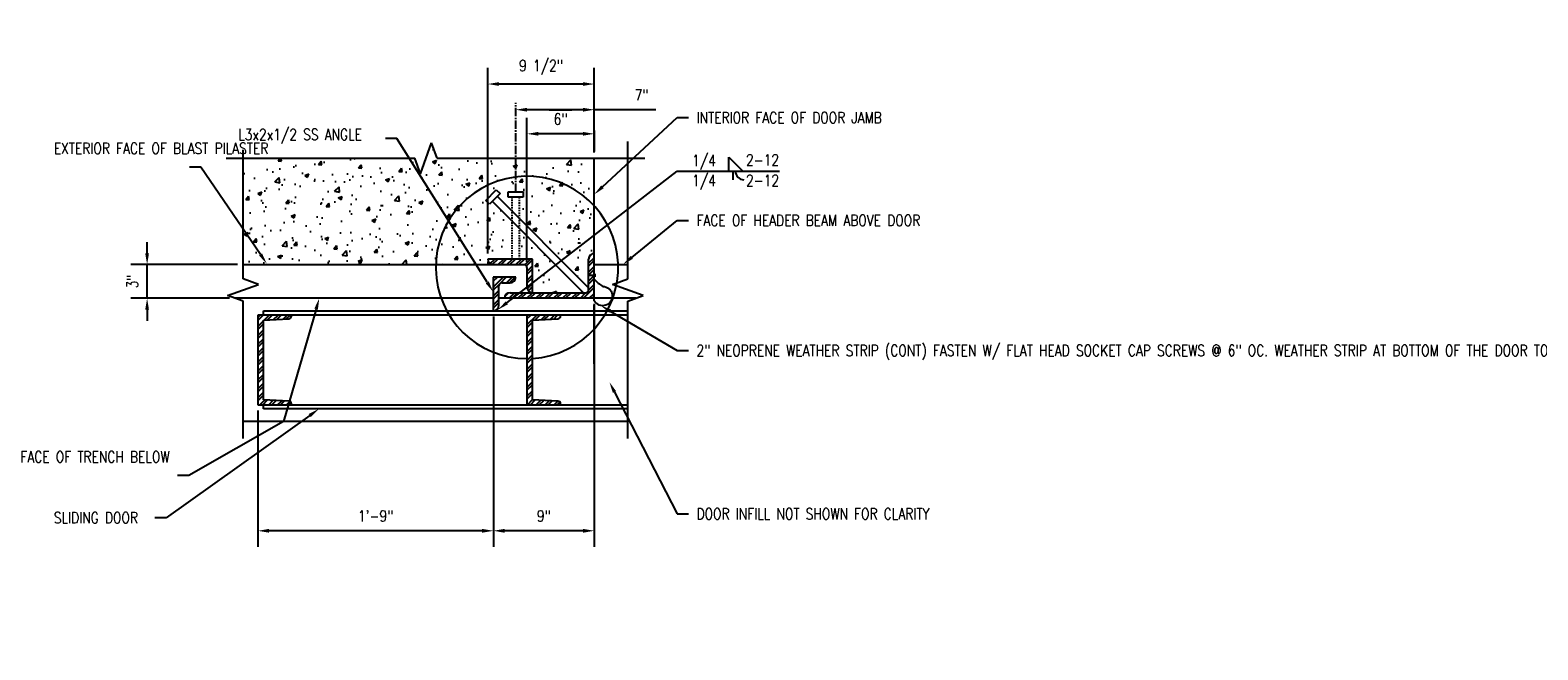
# Model space of a CAD drawing. Header units: inches. Extents: x -4271 to 3693, y -295 to 540.
# Tile 17 of 22: x -1170 to -1036, y 291 to 347. Entities that reach past the tile are written whole.
import ezdxf
from ezdxf import colors
from ezdxf.entities.mleader import LeaderData, LeaderLine
from ezdxf.math import Vec2, Vec3

# ---------------------------------------------------------------- set-up
doc = ezdxf.new("R2010")
doc.units = ezdxf.units.IN
doc.header["$MEASUREMENT"] = 0
doc.linetypes.add('CENTER2', pattern=[1.125, 0.75, -0.125, 0.125, -0.125])
doc.linetypes.add('HIDDEN2', pattern=[0.1875, 0.125, -0.0625])
doc.layers.get('Defpoints').update_dxf_attribs({"color": 243})
doc.layers.add('A-WALL-PATT', color=9, linetype='Continuous', lineweight=18, true_color=0x808080)
for name, color, linetype in [('M-DETL-PATT', 1, 'Continuous'), ('S-ANNO-DIMS', 1, 'Continuous'), ('S-ANNO-TEXT', 2, 'Continuous'), ('S-DETL-CNTR', 1, 'CENTER2'), ('S-DETL-LIGHT', 2, 'Continuous'), ('S-DETL-MEDM', 3, 'Continuous')]:
    doc.layers.add(name, color=color, linetype=linetype)
doc.layers.add('S-ANNO-SYMB', color=2, linetype='Continuous', lineweight=25)
doc.styles.add('Annotative', font='romans.shx', dxfattribs={"width": 0.8, "height": 0.125})
doc.dimstyles.new('Annotative', dxfattribs={"dimscale": 0, "dimtxt": 0.125, "dimasz": 0.125, "dimexe": 0.179688, "dimexo": 0.0625, "dimgap": 0.09, "dimtad": 1, "dimdec": 3, "dimzin": 3, "dimdsep": 46, "dimlunit": 4, "dimtxsty": 'Annotative', "dimcen": 0.09, "dimclrt": 2, "dimazin": 2, "dimtfac": 1, "dimtdec": 3, "dimtmove": 1, "dimatfit": 3, "dimfxl": 1, "dimtfill": 1, "dimfrac": 2, "dimtolj": 1, "dimtzin": 0, "dimarcsym": 0})
pattern_1 = [(45, (-1700.9393, -186.5804), (-0.39774756, 0.39774756), []), (45, (-1700.6741, -186.5804), (-0.39774756, 0.39774756), [])]

# ---------------------------------------------------------------- blocks, each defined once
blk = doc.blocks.new('*D53')
at = {"layer": 'Defpoints', "color": 0, "transparency": 16777216}
for p in [(-1151.03, 325.62), (-1151.74, 322.62)]:
    blk.add_point(p, dxfattribs=at)
at = {"layer": 'S-ANNO-DIMS', "color": 0, "lineweight": -2, "transparency": 16777216}
for p, q in [((-1159.58, 326.62), (-1159.58, 327.62)), ((-1151.53, 325.62), (-1161.02, 325.62)), ((-1152.24, 322.62), (-1161.02, 322.62)), ((-1159.58, 321.62), (-1159.58, 320.62))]:
    blk.add_line(p, q, dxfattribs=at)
at = {"layer": 'S-ANNO-DIMS', "color": 2, "lineweight": -3, "transparency": 16777216, "insert": (-1160.9, 324.12), "char_height": 1, "width": 1.5533, "attachment_point": 5, "rotation": 90, "style": 'Annotative', "bg_fill": 3, "box_fill_scale": 1.25, "bg_fill_color": 256, "bg_fill_true_color": 13158600, "bg_fill_transparency": 0}
blk.add_mtext('\\A1;3"', dxfattribs=at)
at = {"layer": 'Defpoints', "color": 0, "transparency": 16777216}
blk.add_point((-1159.58, 325.62), dxfattribs=at)
at = {"layer": 'S-ANNO-DIMS', "color": 0, "lineweight": -2, "transparency": 16777216}
blk.add_line((-1159.58, 322.62), (-1159.58, 325.62), dxfattribs=at)
at = {"layer": 'S-ANNO-DIMS', "color": 0, "transparency": 16777216}
for points in [[(-1159.75, 326.62), (-1159.42, 326.62), (-1159.58, 325.62)], [(-1159.75, 321.62), (-1159.42, 321.62), (-1159.58, 322.62)]]:
    blk.add_solid(points, dxfattribs=at)
blk = doc.blocks.new('*D54')
at = {"layer": 'Defpoints', "color": 0, "transparency": 16777216}
for p in [(-1128.7, 321.5), (-1119.7, 322.62), (-1128.7, 301.88)]:
    blk.add_point(p, dxfattribs=at)
at = {"layer": 'S-ANNO-DIMS', "color": 0, "lineweight": -2, "transparency": 16777216}
for p, q in [((-1119.7, 322.12), (-1119.7, 300.44)), ((-1128.7, 321), (-1128.7, 300.44)), ((-1120.7, 301.88), (-1127.7, 301.88))]:
    blk.add_line(p, q, dxfattribs=at)
at = {"layer": 'S-ANNO-DIMS', "color": 0, "transparency": 16777216}
for points in [[(-1127.7, 302.05), (-1127.7, 301.71), (-1128.7, 301.88)], [(-1120.7, 302.05), (-1120.7, 301.71), (-1119.7, 301.88)]]:
    blk.add_solid(points, dxfattribs=at)
at = {"layer": 'S-ANNO-DIMS', "color": 2, "lineweight": -3, "transparency": 16777216, "insert": (-1124.2, 303.2), "char_height": 1, "width": 1.5533, "attachment_point": 5, "style": 'Annotative', "bg_fill": 3, "box_fill_scale": 1.25, "bg_fill_color": 256, "bg_fill_true_color": 13158600, "bg_fill_transparency": 0}
blk.add_mtext('\\A1;9"', dxfattribs=at)
blk = doc.blocks.new('*D55')
at = {"layer": 'Defpoints', "color": 0, "transparency": 16777216}
for p in [(-1128.7, 321.5), (-1149.7, 313.12), (-1149.7, 301.88)]:
    blk.add_point(p, dxfattribs=at)
at = {"layer": 'S-ANNO-DIMS', "color": 0, "lineweight": -2, "transparency": 16777216}
for p, q in [((-1128.7, 321), (-1128.7, 300.44)), ((-1149.7, 312.62), (-1149.7, 300.44)), ((-1129.7, 301.88), (-1148.7, 301.88))]:
    blk.add_line(p, q, dxfattribs=at)
at = {"layer": 'S-ANNO-DIMS', "color": 0, "transparency": 16777216}
for points in [[(-1148.7, 302.05), (-1148.7, 301.71), (-1149.7, 301.88)], [(-1129.7, 302.05), (-1129.7, 301.71), (-1128.7, 301.88)]]:
    blk.add_solid(points, dxfattribs=at)
at = {"layer": 'S-ANNO-DIMS', "color": 2, "lineweight": -3, "transparency": 16777216, "insert": (-1139.2, 303.2), "char_height": 1, "width": 4.1093, "attachment_point": 5, "style": 'Annotative', "bg_fill": 3, "box_fill_scale": 1.25, "bg_fill_color": 256, "bg_fill_true_color": 13158600, "bg_fill_transparency": 0}
blk.add_mtext('\\A1;1\'-9"', dxfattribs=at)
blk = doc.blocks.new('*D56')
at = {"layer": 'Defpoints', "color": 0, "transparency": 16777216}
for p in [(-1125.7, 337.29), (-1119.7, 335.11), (-1125.7, 325.37)]:
    blk.add_point(p, dxfattribs=at)
at = {"layer": 'S-ANNO-DIMS', "color": 0, "lineweight": -2, "transparency": 16777216}
for p, q in [((-1125.7, 325.87), (-1125.7, 338.73)), ((-1119.7, 335.61), (-1119.7, 338.73)), ((-1120.7, 337.29), (-1124.7, 337.29))]:
    blk.add_line(p, q, dxfattribs=at)
at = {"layer": 'S-ANNO-DIMS', "color": 0, "transparency": 16777216}
for points in [[(-1124.7, 337.46), (-1124.7, 337.13), (-1125.7, 337.29)], [(-1120.7, 337.46), (-1120.7, 337.13), (-1119.7, 337.29)]]:
    blk.add_solid(points, dxfattribs=at)
at = {"layer": 'S-ANNO-DIMS', "color": 2, "lineweight": -3, "transparency": 16777216, "insert": (-1122.7, 338.61), "char_height": 1, "width": 1.5533, "attachment_point": 5, "style": 'Annotative', "bg_fill": 3, "box_fill_scale": 1.25, "bg_fill_color": 256, "bg_fill_true_color": 13158600, "bg_fill_transparency": 0}
blk.add_mtext('\\A1;6"', dxfattribs=at)
blk = doc.blocks.new('*D57')
at = {"layer": 'Defpoints', "color": 0, "transparency": 16777216}
for p in [(-1126.7, 339.44), (-1119.7, 335.11), (-1126.7, 332.11)]:
    blk.add_point(p, dxfattribs=at)
at = {"layer": 'S-ANNO-DIMS', "color": 0, "lineweight": -2, "transparency": 16777216}
for p, q in [((-1120.7, 339.44), (-1125.7, 339.44)), ((-1114.21, 339.44), (-1119.7, 339.44))]:
    blk.add_line(p, q, dxfattribs=at)
at = {"layer": 'S-ANNO-DIMS', "color": 0, "transparency": 16777216}
for points in [[(-1125.7, 339.61), (-1125.7, 339.27), (-1126.7, 339.44)], [(-1120.7, 339.61), (-1120.7, 339.27), (-1119.7, 339.44)]]:
    blk.add_solid(points, dxfattribs=at)
at = {"layer": 'S-ANNO-DIMS', "color": 2, "lineweight": -3, "transparency": 16777216, "insert": (-1115.48, 340.75), "char_height": 1, "width": 1.5533, "attachment_point": 5, "style": 'Annotative', "bg_fill": 3, "box_fill_scale": 1.25, "bg_fill_color": 256, "bg_fill_true_color": 13158600, "bg_fill_transparency": 0}
blk.add_mtext('\\A1;7"', dxfattribs=at)
blk = doc.blocks.new('*D58')
at = {"layer": 'Defpoints', "color": 0, "transparency": 16777216}
for p in [(-1129.2, 341.73), (-1119.7, 335.11), (-1129.2, 326.12)]:
    blk.add_point(p, dxfattribs=at)
at = {"layer": 'S-ANNO-DIMS', "color": 0, "lineweight": -2, "transparency": 16777216}
for p, q in [((-1129.2, 326.62), (-1129.2, 343.17)), ((-1119.7, 335.61), (-1119.7, 343.17)), ((-1120.7, 341.73), (-1128.2, 341.73))]:
    blk.add_line(p, q, dxfattribs=at)
at = {"layer": 'S-ANNO-DIMS', "color": 0, "transparency": 16777216}
for points in [[(-1128.2, 341.9), (-1128.2, 341.57), (-1129.2, 341.73)], [(-1120.7, 341.9), (-1120.7, 341.57), (-1119.7, 341.73)]]:
    blk.add_solid(points, dxfattribs=at)
at = {"layer": 'S-ANNO-DIMS', "color": 2, "lineweight": -3, "transparency": 16777216, "insert": (-1124.45, 343.21), "char_height": 1, "width": 5.3087, "attachment_point": 5, "style": 'Annotative', "bg_fill": 3, "box_fill_scale": 1.25, "bg_fill_color": 256, "bg_fill_true_color": 13158600, "bg_fill_transparency": 0}
blk.add_mtext('\\A1;9 1/2"', dxfattribs=at)

msp = doc.modelspace()

# ---------------------------------------------------------------- hatches: boundary and pattern name
at = {"layer": 'A-WALL-PATT', "lineweight": -3}
h = msp.add_hatch(dxfattribs=at)
h.set_pattern_fill('AR-CONC', color=8, scale=0.5, style=0)
h.set_pattern_definition([(50, (-1700.9393, -186.5804), (3.586301, -0.313761), [0.375, -4.125]), (355, (-1700.9393, -186.5804), (-0.693757, 3.76096), [0.3, -3.3]), (100.45144, (-1700.6404, -186.6066), (2.892544, 3.4472), [0.318701, -3.50571]), (46.1842, (-1700.9393, -185.5804), (5.336207, -0.827596), [0.5625, -6.1875]), (96.6356, (-1700.4946, -185.6494), (4.67331, 4.870593), [0.47805, -5.25857]), (351.1842, (-1700.939, -185.5804), (4.67331, 4.870593), [0.45, -4.95]), (21, (-1700.4393, -185.8304), (2.984535, -2.013094), [0.375, -4.125]), (326, (-1700.4393, -185.8304), (1.216577, 3.62575), [0.3, -3.3]), (71.45144, (-1700.1906, -185.998), (4.201112, 1.612656), [0.318701, -3.50571]), (37.5, (-1700.9393, -186.5804), (0.0607993, 1.6644693), [0, -3.26, 0, -3.35, 0, -3.3125]), (7.5, (-1700.9393, -186.5804), (1.3153477, 1.9720586), [0, -1.91, 0, -3.185, 0, -1.2625]), (327.5, (-1702.0543, -186.5804), (2.6691122, -0.1127744), [0, -1.25, 0, -3.9, 0, -5.175]), (317.5, (-1702.5543, -186.5804), (2.915931, 0.500525), [0, -1.625, 0, -2.59, 0, -3.675])])
h.paths.add_polyline_path([(-1125.2028, 323.1216), (-1120.6482, 323.1216), (-1126.3879, 328.8612), (-1126.3879, 326.1216), (-1125.2028, 326.1216), (-1125.2028, 323.1886)])
h.paths.add_polyline_path([(-1125.2028, 323.1216), (-1124.258, 323.4893), (-1124.1899, 323.163)], flags=17)
h.paths.add_polyline_path([(-1120.2028, 323.567), (-1120.2028, 326.1216), (-1120.1858, 326.251), (-1120.1358, 326.3716), (-1120.0564, 326.4752), (-1119.9528, 326.5546), (-1119.8322, 326.6046), (-1119.7028, 326.6216), (-1119.7028, 335.1059), (-1133.7028, 335.1059), (-1134.2028, 336.4796), (-1135.2028, 333.7321), (-1135.7028, 335.1059), (-1151.0281, 335.1059), (-1151.0281, 325.6216), (-1128.705, 325.6219), (-1128.8322, 325.6387), (-1128.9528, 325.6886), (-1129.0564, 325.7681), (-1129.1358, 325.8716), (-1129.1858, 325.9922), (-1129.2028, 326.1216), (-1127.0178, 326.1216), (-1127.0178, 329.4912), (-1128.7995, 331.2728), (-1129.05, 331.0223), (-1129.3841, 331.3564), (-1128.4375, 332.3029), (-1128.1035, 331.9688), (-1128.354, 331.7183), (-1127.0178, 330.382), (-1127.0178, 331.6334), (-1127.3721, 331.6334), (-1127.3721, 332.1059), (-1126.0335, 332.1059), (-1126.0335, 331.6334), (-1126.3879, 331.6334), (-1126.3879, 329.7521), (-1122.8361, 326.2003)])
at = {"layer": 'M-DETL-PATT', "lineweight": -3}
h = msp.add_hatch(dxfattribs=at)
h.set_pattern_fill('ANSI32', color=8, scale=1.5, style=0)
h.set_pattern_definition(pattern_1)
h.paths.add_polyline_path([(-1125.2028, 323.1216), (-1125.2028, 326.1216), (-1129.2028, 326.1216), (-1129.1858, 325.9922), (-1129.1358, 325.8716), (-1129.0564, 325.7681), (-1128.9528, 325.6886), (-1128.8322, 325.6387), (-1128.7028, 325.6216), (-1125.9528, 325.6216), (-1125.8881, 325.6131), (-1125.8278, 325.5881), (-1125.776, 325.5484), (-1125.7363, 325.4966), (-1125.7113, 325.4363), (-1125.7028, 325.3716), (-1125.7028, 323.6216), (-1125.6858, 323.4922), (-1125.6358, 323.3716), (-1125.5564, 323.2681), (-1125.4528, 323.1886), (-1125.3322, 323.1387)])
h = msp.add_hatch(dxfattribs=at)
h.set_pattern_fill('ANSI32', color=8, scale=1.5, style=0)
h.set_pattern_definition(pattern_1)
h.paths.add_polyline_path([(-1119.7028, 326.6216, 0.41421356), (-1120.2028, 326.1216), (-1120.2028, 323.3716, -0.41421356), (-1120.4528, 323.1216), (-1127.2028, 323.1216, 0.41421356), (-1127.7028, 322.6216), (-1119.7028, 322.6216), (-1119.7028, 324.3354)])
h = msp.add_hatch(dxfattribs=at)
h.set_pattern_fill('ANSI32', color=8, scale=1.5, style=0)
h.set_pattern_definition(pattern_1)
h.paths.add_polyline_path([(-1128.7028, 321.4966), (-1128.5734, 321.5137), (-1128.4528, 321.5636), (-1128.3493, 321.6431), (-1128.2698, 321.7466), (-1128.2199, 321.8672), (-1128.2028, 321.9966), (-1128.2028, 323.7466), (-1128.1943, 323.8113), (-1128.1693, 323.8716), (-1128.1296, 323.9234), (-1128.0778, 323.9631), (-1128.0175, 323.9881), (-1127.9528, 323.9966), (-1127.2028, 323.9966), (-1127.0734, 324.0137), (-1126.9528, 324.0636), (-1126.8493, 324.1431), (-1126.7698, 324.2466), (-1126.7199, 324.3672), (-1126.7028, 324.4966), (-1128.7028, 324.4966)])
h = msp.add_hatch(dxfattribs=at)
h.set_pattern_fill('ANSI32', color=8, scale=1.5, style=0)
h.set_pattern_definition(pattern_1)
h.paths.add_polyline_path([(-1149.7028, 313.1216), (-1146.7028, 313.1216), (-1146.7028, 313.1999), (-1146.7108, 313.2625), (-1146.7341, 313.3211), (-1146.7714, 313.372), (-1146.8203, 313.4119), (-1146.8776, 313.4383), (-1146.9397, 313.4496), (-1149.2028, 313.5689), (-1149.2028, 320.6728), (-1146.94, 320.7886), (-1146.8779, 320.7997), (-1146.8205, 320.8261), (-1146.7716, 320.866), (-1146.7342, 320.9169), (-1146.7108, 320.9756), (-1146.7028, 321.0382), (-1146.7028, 321.1216), (-1149.7028, 321.1216), (-1149.7028, 316.3113)])
h = msp.add_hatch(dxfattribs=at)
h.set_pattern_fill('ANSI32', color=8, scale=1.5, style=0)
h.set_pattern_definition(pattern_1)
h.paths.add_polyline_path([(-1125.7028, 313.1216), (-1122.7028, 313.1216), (-1122.7028, 313.1999), (-1122.7108, 313.2625), (-1122.7341, 313.3211), (-1122.7714, 313.372), (-1122.8203, 313.4119), (-1122.8776, 313.4383), (-1122.9397, 313.4496), (-1125.2028, 313.5689), (-1125.2028, 320.6728), (-1122.94, 320.7886), (-1122.8779, 320.7997), (-1122.8205, 320.8261), (-1122.7716, 320.866), (-1122.7342, 320.9169), (-1122.7108, 320.9756), (-1122.7028, 321.0382), (-1122.7028, 321.1216), (-1125.7028, 321.1216), (-1125.7028, 316.3113)])

# ---------------------------------------------------------------- linework, layer by layer
at = {"layer": 'S-DETL-LIGHT', "lineweight": -3}
for p, q in [((-1119.7028, 337.5852), (-1119.7028, 335.7059)), ((-1135.2028, 333.7321), (-1134.2028, 336.4796)), ((-1133.7028, 335.1059), (-1134.2028, 336.4796)), ((-1116.7028, 324.3638), (-1116.7028, 336.6059)), ((-1152.5281, 335.1059), (-1135.7028, 335.1059)), ((-1151.0281, 324.3638), (-1151.0281, 335.8638)), ((-1135.2028, 333.7321), (-1135.7028, 335.1059)), ((-1133.7028, 335.1059), (-1115.2028, 335.1059)), ((-1107.6943, 333.9515), (-1107.6943, 335.2015)), ((-1107.6943, 335.2015), (-1106.4443, 333.9515)), ((-1112.2997, 333.9515), (-1103.1827, 333.9515)), ((-1107.3531, 333.9515), (-1107.3531, 333.2015)), ((-1129.3841, 331.3564), (-1128.4375, 332.3029)), ((-1128.4375, 332.3029), (-1128.1035, 331.9688)), ((-1129.05, 331.0223), (-1129.3841, 331.3564)), ((-1128.1035, 331.9688), (-1129.05, 331.0223)), ((-1120.6482, 323.1216), (-1128.7995, 331.2728)), ((-1120.2028, 323.567), (-1128.354, 331.7183)), ((-1127.3721, 331.6334), (-1127.3721, 332.1059)), ((-1127.3721, 332.1059), (-1126.0335, 332.1059)), ((-1126.0335, 331.6334), (-1127.3721, 331.6334)), ((-1126.0335, 332.1059), (-1126.0335, 331.6334)), ((-1151.0281, 325.6216), (-1125.9528, 325.6216)), ((-1125.2028, 326.1216), (-1129.2028, 326.1216)), ((-1125.2028, 323.1216), (-1125.2028, 326.1216)), ((-1120.2028, 323.3716), (-1120.2028, 326.1216)), ((-1119.7028, 325.6216), (-1116.7028, 325.6216)), ((-1149.6543, 323.8638), (-1151.0281, 324.3638)), ((-1128.7028, 324.4966), (-1128.7028, 321.4966)), ((-1126.7028, 324.4966), (-1128.7028, 324.4966)), ((-1125.7028, 325.3716), (-1125.7028, 323.6216)), ((-1119.6079, 324.6607), (-1120.3127, 324.6607)), ((-1119.6517, 324.7943), (-1119.6517, 324.5393)), ((-1118.0766, 323.8638), (-1116.7028, 324.3638)), ((-1152.4018, 322.8638), (-1149.6543, 323.8638)), ((-1151.0281, 322.3638), (-1152.4018, 322.8638)), ((-1128.2028, 321.9966), (-1128.2028, 323.7466)), ((-1127.9528, 323.9966), (-1127.2028, 323.9966)), ((-1127.2028, 323.1216), (-1120.4528, 323.1216)), ((-1115.3291, 322.8638), (-1118.0766, 323.8638)), ((-1116.7028, 322.3638), (-1115.3291, 322.8638)), ((-1128.7028, 322.6216), (-1151.7366, 322.6216)), ((-1151.0281, 310.1216), (-1151.0281, 322.3638)), ((-1115.9943, 322.6216), (-1128.2028, 322.6216)), ((-1119.7028, 316.7714), (-1119.7028, 322.0216)), ((-1116.7028, 310.1216), (-1116.7028, 322.3638)), ((-1116.7028, 311.6216), (-1151.0281, 311.6216))]:
    msp.add_line(p, q, dxfattribs=at)
at = {"layer": 'S-DETL-LIGHT', "linetype": 'HIDDEN2', "lineweight": -3}
for p, q in [((-1127.0178, 326.1216), (-1127.0178, 331.6334)), ((-1126.3879, 331.6334), (-1126.3879, 326.1216))]:
    msp.add_line(p, q, dxfattribs=at)
at = {"layer": 'S-DETL-LIGHT', "lineweight": -3}
for centre, radius, start, end in [((-1125.7028, 325.3716), 8.1345, 273.531452, 269.997864), ((-1106.3566, 333.9515), 0.75, 180, 270), ((-1128.7028, 326.1216), 0.5, 180, 270), ((-1125.9528, 325.3716), 0.25, 0, 90), ((-1119.7028, 326.1216), 0.5, 90, 180), ((-1127.2028, 324.4966), 0.5, 270, 0), ((-1127.9528, 323.7466), 0.25, 90, 180), ((-1127.2028, 322.6216), 0.5, 90, 180), ((-1125.2028, 323.6216), 0.5, 180, 270), ((-1120.4528, 323.3716), 0.25, 270, 0), ((-1128.7028, 321.9966), 0.5, 270, 0)]:
    msp.add_arc(centre, radius, start, end, dxfattribs=at)
at = {"layer": 'S-DETL-MEDM', "lineweight": -3}
for p, q in [((-1149.2028, 321.1216), (-1149.2028, 321.4966)), ((-1149.2028, 321.4966), (-1116.7028, 321.4966)), ((-1116.7028, 321.1216), (-1149.7028, 321.1216)), ((-1149.7028, 321.1216), (-1149.7028, 313.1216)), ((-1149.2028, 320.6728), (-1146.94, 320.7886)), ((-1149.2028, 313.5689), (-1149.2028, 320.6728)), ((-1146.7028, 321.0382), (-1146.7028, 321.1216)), ((-1125.7028, 321.1216), (-1125.7028, 313.1216)), ((-1125.2028, 320.6728), (-1122.94, 320.7886)), ((-1125.2028, 313.5689), (-1125.2028, 320.6728)), ((-1122.7028, 321.0382), (-1122.7028, 321.1216)), ((-1146.9397, 313.4496), (-1149.2028, 313.5689)), ((-1122.9397, 313.4496), (-1125.2028, 313.5689)), ((-1149.7028, 313.1216), (-1116.7028, 313.1216)), ((-1149.2028, 312.7466), (-1149.2028, 313.1216)), ((-1116.7028, 312.7466), (-1149.2028, 312.7466)), ((-1146.7028, 313.1216), (-1146.7028, 313.1999)), ((-1122.7028, 313.1216), (-1122.7028, 313.1999))]:
    msp.add_line(p, q, dxfattribs=at)
for centre, start, end in [((-1146.9528, 321.0382), 272.928842, 0), ((-1122.9528, 321.0382), 272.928842, 0), ((-1146.9528, 313.1999), 0, 86.981875), ((-1122.9528, 313.1999), 0, 86.981875)]:
    msp.add_arc(centre, 0.25, start, end, dxfattribs=at)

# ---------------------------------------------------------------- texts
at = {"layer": 'S-ANNO-TEXT', "lineweight": -3, "char_height": 1, "attachment_point": 1, "line_spacing_factor": 0.981704, "style": 'Annotative'}
for s, insert, width in [('\\pxt3.2,6.4,9.6,12.8,16,19.2,22.4,25.6,28.8,32,35.2,38.4,41.6,44.8,48,51.2,54.4,57.6,60.8,64,67.2,70.4,73.6,76.8,80,83.2,86.4,89.6,92.8,96,99.2,102.4;{1/4}', (-1110.9791, 335.4137), 2.524523), ('\\pxt3.2,6.4,9.6,12.8,16,19.2,22.4,25.6,28.8,32,35.2,38.4,41.6,44.8,48,51.2,54.4,57.6,60.8,64,67.2,70.4,73.6,76.8,80,83.2,86.4,89.6,92.8,96,99.2,102.4;{2-12}', (-1106.1629, 335.4607), 3.483943), ('\\pxt3.2,6.4,9.6,12.8,16,19.2,22.4,25.6,28.8,32,35.2,38.4,41.6,44.8,48,51.2,54.4,57.6,60.8,64,67.2,70.4,73.6,76.8,80,83.2,86.4,89.6,92.8,96,99.2,102.4;{1/4}', (-1110.9791, 333.6295), 2.524523), ('\\pxt3.2,6.4,9.6,12.8,16,19.2,22.4,25.6,28.8,32,35.2,38.4,41.6,44.8,48,51.2,54.4,57.6,60.8,64,67.2,70.4,73.6,76.8,80,83.2,86.4,89.6,92.8,96,99.2,102.4;{2-12}', (-1106.1629, 333.6295), 3.483943)]:
    msp.add_mtext(s, dxfattribs=dict(at, insert=insert, width=width))

# ---------------------------------------------------------------- leaders
at = {"layer": 'S-ANNO-SYMB', "linetype": 'Continuous', "lineweight": -3}
ml = msp.add_multileader_mtext('Standard', dxfattribs=at)
ml.set_content('1/4', color=2, style='Annotative')
ml.set_leader_properties(color=1)
ml.build(insert=Vec2(0, 0))
ml.multileader.update_dxf_attribs({"text_right_attachment_type": 3, "dogleg_length": 0.125, "arrow_head_size": 2, "scale": 16})
ctx = ml.context
ctx.base_point, ctx.scale, ctx.char_height, ctx.arrow_head_size, ctx.plane_origin = Vec3(-1380.2119, 424.1664), 16, 2, 2, Vec3(-479.1584, -472.2198)
ctx.right_attachment, ctx.text_align_type = 3, 2
notes = []
notes.append((ctx, [(0, (0, 0, 0), (0, 0), (1, 0), 1, [])]))
ctx.mtext.insert, ctx.mtext.width, ctx.mtext.defined_height, ctx.mtext.alignment = Vec3(-1374.0976, 425.4998), 75.724966, 21.2951, 3
ml = msp.add_multileader_mtext('Standard', dxfattribs=at)
ml.set_content('TYP', color=2, style='Annotative')
ml.set_leader_properties(color=1)
ml.build(insert=Vec2(0, 0))
ml.multileader.update_dxf_attribs({"text_right_attachment_type": 6, "dogleg_length": 0.125, "arrow_head_size": 8, "scale": 16})
ctx = ml.context
ctx.base_point, ctx.scale, ctx.char_height, ctx.arrow_head_size, ctx.plane_origin = Vec3(-1286.178, 396.9784), 16, 2, 8, Vec3(-398.8144, -502.7666)
ctx.right_attachment, ctx.text_align_type = 6, 2
notes.append((ctx, [(0, (0, 0, 0), (0, 0), (1, 0), 1, [])]))
ctx.mtext.insert, ctx.mtext.width, ctx.mtext.defined_height, ctx.mtext.alignment = Vec3(-1280.2922, 397.9784), 75.724966, 21.2951, 3
ml = msp.add_multileader_mtext('Standard', dxfattribs=at)
ml.set_content('1/4', color=2, style='Annotative')
ml.set_leader_properties(color=1)
ml.build(insert=Vec2(0, 0))
ml.multileader.update_dxf_attribs({"text_right_attachment_type": 3, "dogleg_length": 0.125, "arrow_head_size": 2, "scale": 16})
ctx = ml.context
ctx.base_point, ctx.scale, ctx.char_height, ctx.arrow_head_size, ctx.plane_origin = Vec3(-1299.6693, 394.7298), 16, 2, 2, Vec3(-405.7254, -501.6564)
ctx.right_attachment, ctx.text_align_type = 3, 2
notes.append((ctx, [(0, (0, 0, 0), (0, 0), (1, 0), 1, [])]))
ctx.mtext.insert, ctx.mtext.width, ctx.mtext.defined_height, ctx.mtext.alignment = Vec3(-1293.555, 396.0631), 75.724966, 21.2951, 3
at = {"layer": 'S-ANNO-TEXT', "linetype": 'Continuous', "lineweight": -3}
ml = msp.add_multileader_mtext('Standard', dxfattribs=at)
ml.set_content('\\pxi-3,l3,t3;1.^IDIMENSIONS NOTED WITH AN (*) MUST BE COORDINATED BY THE DOOR MANUFACTURER ENSURING THE DOOR SYSTEM PERFORMS PER THE BLAST DOOR NOTES ON SHEET S-003. \\P\\pi0,l0,tz;\\P\\pi-3,l3,t3;2.^ISEE SHEETS S-503, S-504, S-505, S-511 AND S-512 FOR INFORMATION NOT SHOWN.', color=2, style='Annotative')
ml.set_leader_properties(color=1)
ml.build(insert=Vec2(0, 0))
ml.multileader.update_dxf_attribs({"text_right_attachment_type": 6, "dogleg_length": 0.125, "arrow_head_size": 8, "scale": 16})
ctx = ml.context
ctx.base_point, ctx.scale, ctx.char_height, ctx.arrow_head_size, ctx.plane_origin = Vec3(-1413.3452, 378.8468), 16, 2, 8, Vec3(-2288.1826, -511.2043)
ctx.right_attachment = 6
notes.append((ctx, [(0, (0, 0, 0), (0, 0), (1, 0), 1, [])]))
ctx.mtext.insert, ctx.mtext.width, ctx.mtext.defined_height = Vec3(-1411.3452, 380.0373), 117.442194, 21.2951
at = {"layer": 'S-ANNO-TEXT', "lineweight": -3}
ml = msp.add_multileader_mtext('Standard', dxfattribs=at)
ml.set_content('FACE OF HEADER BEAM ABOVE DOOR', color=256, style='Annotative')
ml.set_leader_properties(color=1, linetype='ByLayer', lineweight=-1)
ml.build(insert=Vec2(0, 0))
ml.multileader.update_dxf_attribs({"text_right_attachment_type": 3, "dogleg_length": 0.125, "arrow_head_size": 1, "scale": 8})
ctx = ml.context
ctx.base_point, ctx.scale, ctx.char_height, ctx.arrow_head_size, ctx.landing_gap_size, ctx.plane_origin = Vec3(-1111.2997, 329.5711), 8, 1, 1, 0.7188, Vec3(-1115.412, 327.8749)
ctx.right_attachment = 3
notes.append((ctx, [(0, (1, 1, 0), (-1112.2997, 329.5711), (1, 0), 1, [(0, [(-1117.1294, 325.6389)], 0, [])])]))
ctx.mtext.insert, ctx.mtext.width, ctx.mtext.flow_direction = Vec3(-1110.581, 330.0711), 12.219522, 5
ml = msp.add_multileader_mtext('Standard', dxfattribs=at)
ml.set_content('DOOR INFILL NOT SHOWN FOR CLARITY', color=256, style='Annotative')
ml.set_leader_properties(color=1, lineweight=-1)
ml.build(insert=Vec2(0, 0))
ml.multileader.update_dxf_attribs({"text_right_attachment_type": 3, "dogleg_length": 0.125, "arrow_head_size": 1, "scale": 8})
ctx = ml.context
ctx.base_point, ctx.scale, ctx.char_height, ctx.arrow_head_size, ctx.landing_gap_size, ctx.plane_origin = Vec3(-1111.2997, 303.3981), 8, 1, 1, 0.7188, Vec3(-1159.2178, 294.7271)
ctx.right_attachment = 3
notes.append((ctx, [(0, (1, 1, 0), (-1112.2997, 303.3981), (1, 0), 1, [(0, [(-1118.3509, 315.1464)], 0, [])])]))
ctx.mtext.insert, ctx.mtext.width, ctx.mtext.flow_direction = Vec3(-1110.581, 303.8981), 12.647731, 5
at = {"layer": 'S-ANNO-TEXT', "linetype": 'Continuous', "lineweight": -3}
ml = msp.add_multileader_mtext('Standard', dxfattribs=at)
ml.set_content('HEADWALL', color=2, style='Annotative')
ml.set_leader_properties(color=1)
ml.build(insert=Vec2(0, 0))
ml.multileader.update_dxf_attribs({"text_right_attachment_type": 3, "dogleg_length": 0.125, "arrow_head_size": 2, "scale": 16})
ctx = ml.context
ctx.base_point, ctx.scale, ctx.char_height, ctx.arrow_head_size, ctx.landing_gap_size, ctx.plane_origin = Vec3(-1327.9601, 312.5714), 16, 2, 2, 1.28, Vec3(-2211.7371, -590.1117)
ctx.right_attachment = 3
notes.append((ctx, [(0, (1, 1, 0), (-1329.9601, 312.5714), (1, 0), 2, [(0, [(-1335.5608, 310.3327)], 0, [])])]))
ctx.mtext.insert, ctx.mtext.width, ctx.mtext.defined_height = Vec3(-1326.6801, 313.5714), 18.365051, 21.2951
for ctx, leaders in notes:
    for number, flags, end, landing, length, lines in leaders:
        leader = LeaderData()
        leader.index, (leader.has_last_leader_line, leader.has_dogleg_vector, leader.attachment_direction) = number, flags
        leader.last_leader_point, leader.dogleg_vector, leader.dogleg_length = Vec3(end), Vec3(landing), length
        for number, points, colour, breaks in lines:
            line = LeaderLine()
            line.index, line.vertices, line.color, line.breaks = number, Vec3.list(points), colors.encode_raw_color(colour), breaks
            leader.lines.append(line)
        ctx.leaders.append(leader)

# ---------------------------------------------------------------- next in the draw order: dimensions: what is measured, and where the dimension line sits
at = {"layer": 'S-ANNO-DIMS', "lineweight": -3}
for base, p1, p2, picture, middle in [((-1125.7028, 337.292), (-1119.7028, 335.1059), (-1125.7028, 325.3716), '*D56', (-1122.7028, 338.6072)), ((-1128.7028, 301.8804), (-1119.7028, 322.6216), (-1128.7028, 321.4966), '*D54', (-1124.2028, 303.1957))]:
    dim = msp.add_linear_dim(base=base, p1=p1, p2=p2, dimstyle='Annotative', override={"dimpost": '\\X'}, dxfattribs=at)
    dim.commit()
    dim.dimension.update_dxf_attribs({"geometry": picture, "text_midpoint": middle})
dim = msp.add_linear_dim(base=(-1159.5832, 325.6216), p1=(-1151.7366, 322.6216), p2=(-1151.0281, 325.6216), angle=90, dimstyle='Annotative', override={"dimpost": '\\X'}, dxfattribs=at)
dim.commit()
dim.dimension.update_dxf_attribs({"geometry": '*D53', "text_midpoint": (-1159.5832, 324.1216), "dimtype": 160})

# ---------------------------------------------------------------- next in the draw order: linework, layer by layer
at = {"layer": 'S-DETL-MEDM', "lineweight": -3}
msp.add_lwpolyline([(-1119.7028, 324.3354, 0.06280832), (-1118.9436, 323.6751, -1.7460391), (-1119.7028, 322.4052)], format="xyb", dxfattribs=at)

# ---------------------------------------------------------------- next in the draw order: dimensions: what is measured, and where the dimension line sits
at = {"layer": 'S-ANNO-DIMS', "lineweight": -3}
dim = msp.add_linear_dim(base=(-1126.7028, 339.4395), p1=(-1119.7028, 335.1059), p2=(-1126.7028, 332.1059), dimstyle='Annotative', override={"dimpost": '\\X', "dimse1": 1, "dimse2": 1}, dxfattribs=at)
dim.commit()
dim.dimension.update_dxf_attribs({"geometry": '*D57', "text_midpoint": (-1115.4781, 339.4395), "dimtype": 160})
dim = msp.add_linear_dim(base=(-1149.7028, 301.8804), p1=(-1128.7028, 321.4966), p2=(-1149.7028, 313.1216), dimstyle='Annotative', override={"dimpost": '\\X'}, dxfattribs=at)
dim.commit()
dim.dimension.update_dxf_attribs({"geometry": '*D55', "text_midpoint": (-1139.2028, 303.1957)})

# ---------------------------------------------------------------- next in the draw order: leaders
at = {"layer": 'S-ANNO-TEXT', "lineweight": -3}
ml = msp.add_multileader_mtext('Standard', dxfattribs=at)
ml.set_content('2" NEOPRENE WEATHER STRIP (CONT) FASTEN W/ FLAT HEAD SOCKET CAP SCREWS @ 6" OC. WEATHER STRIP AT BOTTOM OF THE DOOR TO MATCH THE LOWEST HEIGHT OF THE JAMB WEATHER STRIP.', color=256, style='Annotative')
ml.set_leader_properties(color=1, linetype='ByLayer', lineweight=-1)
ml.build(insert=Vec2(0, 0))
ml.multileader.update_dxf_attribs({"text_right_attachment_type": 3, "dogleg_length": 0.125, "arrow_head_size": 1, "scale": 8})
ctx = ml.context
ctx.base_point, ctx.scale, ctx.char_height, ctx.arrow_head_size, ctx.landing_gap_size, ctx.plane_origin = Vec3(-1111.2997, 317.9645), 8, 1, 1, 0.7188, Vec3(-1115.412, 313.8388)
ctx.right_attachment = 3
notes = []
notes.append((ctx, [(0, (1, 1, 0), (-1112.2997, 317.9645), (1, 0), 1, [(0, [(-1119.1349, 321.9798)], 0, [])])]))
ctx.mtext.insert, ctx.mtext.width, ctx.mtext.flow_direction = Vec3(-1110.581, 318.4645), 19.097422, 5
for ctx, leaders in notes:
    for number, flags, end, landing, length, lines in leaders:
        leader = LeaderData()
        leader.index, (leader.has_last_leader_line, leader.has_dogleg_vector, leader.attachment_direction) = number, flags
        leader.last_leader_point, leader.dogleg_vector, leader.dogleg_length = Vec3(end), Vec3(landing), length
        for number, points, colour, breaks in lines:
            line = LeaderLine()
            line.index, line.vertices, line.color, line.breaks = number, Vec3.list(points), colors.encode_raw_color(colour), breaks
            leader.lines.append(line)
        ctx.leaders.append(leader)

# ---------------------------------------------------------------- next in the draw order: dimensions: what is measured, and where the dimension line sits
at = {"layer": 'S-ANNO-DIMS', "lineweight": -3}
dim = msp.add_linear_dim(base=(-1129.2028, 341.7318), p1=(-1119.7028, 335.1059), p2=(-1129.2028, 326.1216), dimstyle='Annotative', override={"dimpost": '\\X'}, dxfattribs=at)
dim.commit()
dim.dimension.update_dxf_attribs({"geometry": '*D58', "text_midpoint": (-1124.4528, 343.2137)})

# ---------------------------------------------------------------- next in the draw order: leaders
at = {"layer": 'S-ANNO-TEXT', "lineweight": -3}
ml = msp.add_multileader_mtext('Standard', dxfattribs=at)
ml.set_content('FACE OF TRENCH BELOW', color=256, style='Annotative')
ml.set_leader_properties(color=1, lineweight=-1)
ml.build(insert=Vec2(0, 0))
ml.multileader.update_dxf_attribs({"text_right_attachment_type": 3, "dogleg_length": 0.125, "arrow_head_size": 1, "scale": 8})
ctx = ml.context
ctx.base_point, ctx.scale, ctx.char_height, ctx.arrow_head_size, ctx.landing_gap_size, ctx.plane_origin = Vec3(-1168.624, 308.4694), 8, 1, 1, 0.7188, Vec3(-1178.6796, 297.4101)
ctx.right_attachment, ctx.text_align_type = 3, 2
notes = []
notes.append((ctx, [(1, (1, 1, 0), (-1155.8627, 306.8028), (-1, 0), 1, [(1, [(-1144.2279, 322.6195), (-1147.4141, 311.6216)], 0, [])])]))
ctx.mtext.insert, ctx.mtext.width, ctx.mtext.alignment, ctx.mtext.flow_direction = Vec3(-1157.5814, 308.9694), 10.553063, 3, 5
ml = msp.add_multileader_mtext('Standard', dxfattribs=at)
ml.set_content('SLIDING DOOR', color=256, style='Annotative')
ml.set_leader_properties(color=1, lineweight=-1)
ml.build(insert=Vec2(0, 0))
ml.multileader.update_dxf_attribs({"text_right_attachment_type": 3, "dogleg_length": 0.125, "arrow_head_size": 1, "scale": 8})
ctx = ml.context
ctx.base_point, ctx.scale, ctx.char_height, ctx.arrow_head_size, ctx.landing_gap_size, ctx.plane_origin = Vec3(-1168.624, 303.0473), 8, 1, 1, 0.7188, Vec3(-1178.6796, 294.7271)
ctx.right_attachment = 3
notes.append((ctx, [(1, (1, 1, 0), (-1157.8817, 303.0473), (-1, 0), 1, [(0, [(-1144.2694, 312.7466)], 0, [])])]))
ctx.mtext.insert, ctx.mtext.width, ctx.mtext.flow_direction = Vec3(-1167.9052, 303.5473), 11.494956, 5
for ctx, leaders in notes:
    for number, flags, end, landing, length, lines in leaders:
        leader = LeaderData()
        leader.index, (leader.has_last_leader_line, leader.has_dogleg_vector, leader.attachment_direction) = number, flags
        leader.last_leader_point, leader.dogleg_vector, leader.dogleg_length = Vec3(end), Vec3(landing), length
        for number, points, colour, breaks in lines:
            line = LeaderLine()
            line.index, line.vertices, line.color, line.breaks = number, Vec3.list(points), colors.encode_raw_color(colour), breaks
            leader.lines.append(line)
        ctx.leaders.append(leader)

# ---------------------------------------------------------------- next in the draw order: linework, layer by layer
at = {"layer": 'S-DETL-CNTR', "lineweight": -3}
msp.add_line((-1126.7028, 332.1059), (-1126.7028, 340.0645), dxfattribs=at)
at = {"layer": 'S-DETL-MEDM', "lineweight": -3}
msp.add_line((-1119.7028, 322.4052), (-1119.7028, 335.1059), dxfattribs=at)

# ---------------------------------------------------------------- next in the draw order: leaders
at = {"layer": 'S-ANNO-TEXT', "lineweight": -3}
ml = msp.add_multileader_mtext('Standard', dxfattribs=at)
ml.set_content('INTERIOR FACE OF DOOR JAMB', color=256, style='Annotative')
ml.set_leader_properties(color=1, linetype='ByLayer', lineweight=-1)
ml.build(insert=Vec2(0, 0))
ml.multileader.update_dxf_attribs({"text_right_attachment_type": 3, "dogleg_length": 0.125, "arrow_head_size": 1, "scale": 8})
ctx = ml.context
ctx.base_point, ctx.scale, ctx.char_height, ctx.arrow_head_size, ctx.landing_gap_size, ctx.plane_origin = Vec3(-1111.2997, 338.7364), 8, 1, 1, 0.7188, Vec3(-1115.412, 335.8223)
ctx.right_attachment = 3
notes = []
notes.append((ctx, [(0, (1, 1, 0), (-1112.2997, 338.7364), (1, 0), 1, [(0, [(-1119.7028, 331.8836)], 0, [])])]))
ctx.mtext.insert, ctx.mtext.width, ctx.mtext.flow_direction = Vec3(-1110.581, 339.2364), 9.856883, 5
ml = msp.add_multileader_mtext('Standard', dxfattribs=at)
ml.set_content('\\A1;L3x2x1/2 SS ANGLE', color=256, style='Annotative')
ml.set_leader_properties(color=1, lineweight=-1)
ml.build(insert=Vec2(0, 0))
ml.multileader.update_dxf_attribs({"text_right_attachment_type": 3, "dogleg_length": 0.125, "arrow_head_size": 1, "scale": 8})
ctx = ml.context
ctx.base_point, ctx.scale, ctx.char_height, ctx.arrow_head_size, ctx.landing_gap_size, ctx.plane_origin = Vec3(-1152.1766, 337.0565), 8, 1, 1, 0.7188, Vec3(-1166.9273, 334.6258)
ctx.right_attachment = 3
notes.append((ctx, [(1, (1, 1, 0), (-1137.3201, 336.866), (-1, 0), 1, [(0, [(-1128.7139, 323.1976)], 0, [])])]))
ctx.mtext.insert, ctx.mtext.width, ctx.mtext.flow_direction = Vec3(-1151.4579, 337.7231), 14.172279, 5
ml = msp.add_multileader_mtext('Standard', dxfattribs=at)
ml.set_content('EXTERIOR FACE OF BLAST PILASTER', color=256, style='Annotative')
ml.set_leader_properties(color=1, linetype='ByLayer', lineweight=-1)
ml.build(insert=Vec2(0, 0))
ml.multileader.update_dxf_attribs({"text_right_attachment_type": 3, "dogleg_length": 0.125, "arrow_head_size": 1, "scale": 8})
ctx = ml.context
ctx.base_point, ctx.scale, ctx.char_height, ctx.arrow_head_size, ctx.landing_gap_size, ctx.plane_origin = Vec3(-1168.624, 335.9931), 8, 1, 1, 0.7188, Vec3(-1178.6796, 325.9494)
ctx.right_attachment = 3
notes.append((ctx, [(1, (1, 1, 0), (-1154.796, 334.3264), (-1, 0), 1, [(0, [(-1148.904, 325.7004)], 0, [])])]))
ctx.mtext.insert, ctx.mtext.width, ctx.mtext.flow_direction = Vec3(-1167.9052, 336.4931), 11.494956, 5
ml = msp.add_multileader_mtext('Standard', dxfattribs=at)
ml.set_content('', color=256, style='Annotative')
ml.set_leader_properties(color=256, linetype='ByLayer', lineweight=-1)
ml.build(insert=Vec2(0, 0))
ml.multileader.update_dxf_attribs({"has_dogleg": 0, "text_right_attachment_type": 3, "dogleg_length": 0.125, "arrow_head_size": 1, "scale": 8})
ctx = ml.context
ctx.base_point, ctx.scale, ctx.char_height, ctx.arrow_head_size, ctx.landing_gap_size, ctx.plane_origin = Vec3(-1112.2997, 333.9515), 8, 1, 1, 0.7188, Vec3(-1128.2858, 321.7208)
ctx.right_attachment = 3
notes.append((ctx, [(0, (1, 1, 0), (-1113.2997, 333.9515), (1, 0), 1, [(0, [(-1128.2858, 321.6034)], 0, [])])]))
ctx.mtext.insert, ctx.mtext.flow_direction = Vec3(-1111.581, 334.4515), 5
for ctx, leaders in notes:
    for number, flags, end, landing, length, lines in leaders:
        leader = LeaderData()
        leader.index, (leader.has_last_leader_line, leader.has_dogleg_vector, leader.attachment_direction) = number, flags
        leader.last_leader_point, leader.dogleg_vector, leader.dogleg_length = Vec3(end), Vec3(landing), length
        for number, points, colour, breaks in lines:
            line = LeaderLine()
            line.index, line.vertices, line.color, line.breaks = number, Vec3.list(points), colors.encode_raw_color(colour), breaks
            leader.lines.append(line)
        ctx.leaders.append(leader)

doc.saveas('drawing.dxf')
